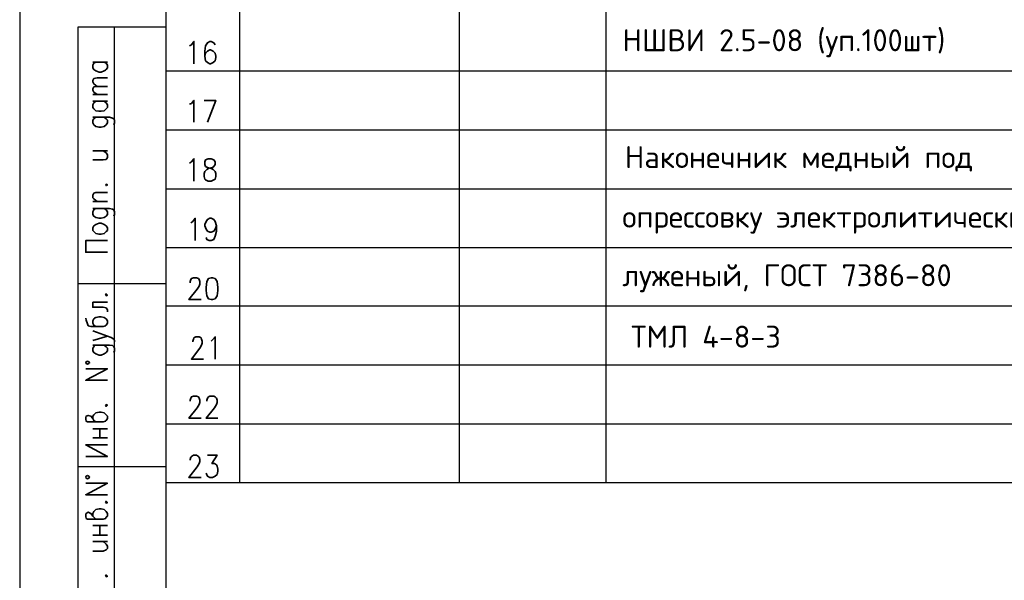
# Model space of a CAD drawing. Header units: millimetres. Extents: x 0 to 210, y 0 to 297.
# Tile 2 of 4: x 0 to 135, y 74 to 151. Entities that reach past the tile are written whole.
import ezdxf

# ---------------------------------------------------------------- set-up
doc = ezdxf.new("R2010")
doc.units = ezdxf.units.MM
doc.layers.add('Cont', color=6, linetype='Continuous')
doc.styles.add('Isocpeur', font='isocpeur.ttf')

msp = doc.modelspace()

# ---------------------------------------------------------------- linework, layer by layer
at = {"color": 7, "linetype": 'Continuous', "lineweight": 25}
for p, q in [((0.26, 296.79), (0.26, -0.2)), ((20.18, 143.79), (205.24, 143.79)), ((20.18, 135.75), (205.24, 135.75)), ((20.18, 127.71), (205.24, 127.71)), ((20.18, 119.68), (205.24, 119.68)), ((20.18, 111.72), (205.24, 111.72)), ((20.18, 103.69), (205.24, 103.69)), ((20.18, 95.65), (205.24, 95.65))]:
    msp.add_line(p, q, dxfattribs=at)
at = {"color": 7, "linetype": 'Continuous', "lineweight": 35}
for p, q in [((10.22, 145.01), (12.23, 145.01)), ((10.22, 140.56), (12.23, 140.56)), ((10.22, 139.68), (12.23, 139.68)), ((10.22, 132.87), (12.23, 132.87)), ((10.22, 125.97), (12.23, 125.97)), ((10.22, 112.25), (12.23, 112.25)), ((10.22, 94.95), (12.23, 94.95)), ((11.18, 93.72), (11.18, 94.95)), ((10.22, 93.72), (12.23, 93.72)), ((10.22, 81.75), (12.23, 81.75)), ((11.18, 80.44), (11.18, 81.75)), ((10.22, 80.44), (12.23, 80.44)), ((10.22, 79.57), (12.23, 79.57))]:
    msp.add_line(p, q, dxfattribs=at)
for points in [[(23.41, 147.2), (23.67, 147.37), (24.02, 147.81), (24.02, 144.75)], [(26.91, 147.37), (26.73, 147.64), (26.38, 147.81), (26.21, 147.81), (25.86, 147.64), (25.6, 147.2), (25.51, 146.5), (25.51, 145.8), (25.6, 145.19), (25.86, 144.93), (26.21, 144.75), (26.3, 144.75), (26.64, 144.93), (26.91, 145.19), (26.99, 145.63), (26.99, 145.8), (26.91, 146.24), (26.64, 146.5), (26.3, 146.67), (26.21, 146.67), (25.86, 146.5), (25.6, 146.24), (25.51, 145.8)], [(11.79, 145.01), (12.05, 144.84), (12.23, 144.58), (12.23, 144.23), (12.05, 143.97), (11.97, 143.88), (11.79, 143.79), (11.35, 143.62), (11.09, 143.62), (10.66, 143.79), (10.39, 143.97), (10.22, 144.23), (10.22, 144.58), (10.39, 144.84), (10.66, 145.01)], [(10.83, 141.69), (10.39, 142.04), (10.22, 142.31), (10.22, 142.48), (10.39, 142.74), (10.83, 142.83), (12.23, 142.83)], [(10.83, 140.56), (10.39, 140.91), (10.22, 141.17), (10.22, 141.34), (10.39, 141.61), (10.83, 141.69), (12.23, 141.69)], [(11.79, 139.68), (12.05, 139.42), (12.23, 139.16), (12.23, 138.81), (12.05, 138.64), (11.97, 138.55), (11.79, 138.37), (11.35, 138.29), (11.09, 138.29), (10.66, 138.37), (10.39, 138.64), (10.22, 138.81), (10.22, 139.16), (10.39, 139.42), (10.66, 139.68)], [(23.41, 139.25), (23.67, 139.33), (24.02, 139.77), (24.02, 136.8)], [(25.86, 136.8), (26.99, 139.77), (25.42, 139.77)], [(10.66, 137.5), (10.48, 137.33), (10.39, 137.24), (10.22, 137.06), (10.22, 136.71), (10.39, 136.45), (10.66, 136.19), (11.09, 136.1), (11.35, 136.1), (11.79, 136.19), (12.05, 136.45), (12.23, 136.71), (12.23, 137.06), (12.05, 137.24), (11.79, 137.5)], [(10.22, 137.5), (12.49, 137.5), (12.93, 137.33), (13.1, 137.24), (13.19, 137.06), (13.19, 136.71), (13.1, 136.45)], [(10.22, 131.65), (11.62, 131.65), (12.05, 131.73), (12.23, 132), (12.23, 132.34), (12.05, 132.61), (11.62, 132.87)], [(23.41, 131.21), (23.67, 131.38), (24.02, 131.82), (24.02, 128.76)], [(10.83, 125.97), (10.39, 126.32), (10.22, 126.49), (10.22, 126.84), (10.39, 127.1), (10.66, 127.19), (12.23, 127.19)], [(10.66, 125.01), (10.48, 124.92), (10.39, 124.83), (10.22, 124.57), (10.22, 124.22), (10.39, 123.96), (10.66, 123.78), (11.09, 123.69), (11.35, 123.69), (11.79, 123.78), (12.05, 123.96), (12.23, 124.22), (12.23, 124.57), (12.05, 124.83), (11.79, 125.01)], [(10.22, 125.01), (12.49, 125.01), (12.93, 124.92), (13.1, 124.83), (13.19, 124.57), (13.19, 124.22), (13.1, 123.96)], [(23.59, 123.08), (23.85, 123.26), (24.2, 123.69), (24.2, 120.64)], [(27.08, 122.65), (26.91, 122.21), (26.73, 121.95), (26.38, 121.77), (26.21, 121.77), (25.86, 121.95), (25.68, 122.21), (25.51, 122.65), (25.51, 122.82), (25.68, 123.26), (25.86, 123.52), (26.21, 123.69), (26.38, 123.69), (26.73, 123.52), (26.91, 123.26), (27.08, 122.65), (27.08, 121.95), (26.91, 121.25), (26.73, 120.81), (26.38, 120.64), (26.12, 120.64), (25.77, 120.81), (25.68, 121.07)], [(12.23, 119.06), (9.26, 119.06), (9.26, 120.64), (12.23, 120.64)], [(23.5, 114.87), (23.5, 115.04), (23.59, 115.31), (23.68, 115.48), (23.94, 115.57), (24.37, 115.57), (24.64, 115.48), (24.72, 115.31), (24.81, 115.04), (24.81, 114.69), (24.72, 114.43), (24.46, 114), (23.33, 112.6), (24.99, 112.6)], [(10.22, 112.25), (10.22, 111.55), (11.62, 111.55), (12.05, 111.46), (12.23, 111.2), (12.23, 110.94)], [(9.26, 110.06), (9.34, 109.8), (9.52, 109.28), (9.61, 109.02), (9.96, 108.93), (11.62, 108.93), (11.97, 109.02), (12.05, 109.1), (12.23, 109.36), (12.23, 109.71), (12.05, 109.98), (11.79, 110.15), (11.35, 110.24), (11.09, 110.24), (10.66, 110.15), (10.48, 110.06), (10.39, 109.98), (10.22, 109.71), (10.22, 109.36), (10.39, 109.1), (10.66, 108.93)], [(10.22, 107.01), (12.23, 107.62), (10.22, 108.32)], [(12.23, 107.62), (12.75, 107.44), (13.1, 107.18), (13.19, 107.01), (13.19, 106.83)], [(23.85, 106.83), (23.85, 106.92), (23.94, 107.18), (24.02, 107.36), (24.29, 107.53), (24.72, 107.53), (24.99, 107.36), (25.07, 107.18), (25.16, 106.92), (25.16, 106.66), (25.07, 106.39), (24.81, 105.96), (23.68, 104.47), (25.34, 104.47)], [(26.38, 106.92), (26.56, 107.09), (26.91, 107.53), (26.91, 104.47)], [(10.66, 106.39), (10.48, 106.31), (10.39, 106.13), (10.22, 105.96), (10.22, 105.61), (10.39, 105.35), (10.66, 105.17), (11.09, 105), (11.35, 105), (11.79, 105.17), (12.05, 105.35), (12.23, 105.61), (12.23, 105.96), (12.05, 106.13), (11.79, 106.39)], [(10.22, 106.39), (12.49, 106.39), (12.93, 106.31), (13.1, 106.13), (13.19, 105.96), (13.19, 105.61), (13.1, 105.35)], [(12.23, 101.59), (9.26, 101.59), (12.23, 103.16), (9.26, 103.16)], [(23.5, 98.71), (23.5, 98.88), (23.59, 99.14), (23.68, 99.32), (23.94, 99.4), (24.37, 99.4), (24.64, 99.32), (24.72, 99.14), (24.81, 98.88), (24.81, 98.53), (24.72, 98.27), (24.46, 97.83), (23.33, 96.43), (24.99, 96.43)], [(25.77, 98.71), (25.77, 98.88), (25.86, 99.14), (26.03, 99.32), (26.21, 99.4), (26.73, 99.4), (26.91, 99.32), (27.08, 99.14), (27.17, 98.88), (27.17, 98.53), (27.08, 98.27), (26.82, 97.83), (25.68, 96.43), (27.26, 96.43)], [(10.66, 95.91), (10.39, 96.08), (10.22, 96.35), (9.96, 96.7), (9.61, 96.78), (9.34, 96.7), (9.26, 96.52), (9.26, 96.26), (9.34, 96), (9.52, 95.91), (11.62, 95.91), (11.97, 96), (12.05, 96.08), (12.23, 96.35), (12.23, 96.7), (12.05, 96.87), (11.79, 97.13), (11.35, 97.22), (11.09, 97.22), (10.66, 97.13), (10.39, 96.87), (10.22, 96.7), (10.22, 96.35)], [(9.26, 91.19), (12.23, 91.19), (9.26, 92.76), (12.23, 92.76)], [(23.5, 90.67), (23.5, 90.75), (23.59, 91.1), (23.68, 91.19), (23.94, 91.37), (24.37, 91.37), (24.64, 91.19), (24.72, 91.1), (24.81, 90.75), (24.81, 90.49), (24.72, 90.23), (24.46, 89.79), (23.33, 88.31), (24.99, 88.31)], [(25.86, 91.37), (27.17, 91.37), (26.47, 90.23), (26.82, 90.23), (27.08, 90.05), (27.17, 89.88), (27.26, 89.44), (27.26, 89.18), (27.17, 88.74), (26.91, 88.48), (26.56, 88.31), (26.21, 88.31), (25.86, 88.48), (25.77, 88.66), (25.68, 88.92)], [(12.23, 85.95), (9.26, 85.95), (12.23, 87.52), (9.26, 87.52)], [(10.66, 82.63), (10.39, 82.89), (10.22, 83.06), (9.96, 83.41), (9.61, 83.59), (9.34, 83.41), (9.26, 83.33), (9.26, 82.98), (9.34, 82.72), (9.52, 82.63), (11.62, 82.63), (11.97, 82.72), (12.05, 82.89), (12.23, 83.06), (12.23, 83.41), (12.05, 83.68), (11.79, 83.94), (11.35, 84.03), (11.09, 84.03), (10.66, 83.94), (10.39, 83.68), (10.22, 83.41), (10.22, 83.06)], [(10.22, 78.26), (11.62, 78.26), (12.05, 78.43), (12.23, 78.61), (12.23, 78.96), (12.05, 79.22), (11.62, 79.57)]]:
    msp.add_lwpolyline(points, dxfattribs=at)
for points in [[(25.95, 131.82), (25.6, 131.65), (25.51, 131.38), (25.51, 131.03), (25.6, 130.77), (25.86, 130.6), (26.3, 130.51), (26.64, 130.34), (26.91, 130.07), (26.99, 129.81), (26.99, 129.37), (26.91, 129.02), (26.73, 128.94), (26.38, 128.76), (25.95, 128.76), (25.6, 128.94), (25.51, 129.02), (25.42, 129.37), (25.42, 129.81), (25.51, 130.07), (25.77, 130.34), (26.12, 130.51), (26.56, 130.6), (26.73, 130.77), (26.91, 131.03), (26.91, 131.38), (26.73, 131.65), (26.38, 131.82)], [(11.97, 128.24), (12.05, 128.15), (12.23, 128.24), (12.05, 128.33)], [(10.22, 122.03), (10.22, 122.38), (10.39, 122.65), (10.66, 122.82), (11.09, 123), (11.35, 123), (11.79, 122.82), (12.05, 122.65), (12.23, 122.38), (12.23, 122.03), (12.05, 121.86), (11.79, 121.6), (11.35, 121.51), (11.09, 121.51), (10.66, 121.6), (10.39, 121.86)], [(26.38, 115.57), (26.03, 115.48), (25.77, 115.04), (25.68, 114.26), (25.68, 113.82), (25.77, 113.12), (26.03, 112.69), (26.38, 112.6), (26.56, 112.6), (26.91, 112.69), (27.17, 113.12), (27.26, 113.82), (27.26, 114.26), (27.17, 115.04), (26.91, 115.48), (26.56, 115.57)], [(11.97, 113.21), (12.05, 113.12), (12.23, 113.21), (12.05, 113.38)], [(9.52, 104.21), (9.34, 104.12), (9.26, 103.95), (9.34, 103.86), (9.52, 103.77), (9.69, 103.86), (9.78, 103.95), (9.69, 104.12)], [(11.97, 98.18), (12.05, 98.01), (12.23, 98.18), (12.05, 98.27)], [(9.52, 88.57), (9.34, 88.48), (9.26, 88.39), (9.34, 88.22), (9.52, 88.13), (9.69, 88.22), (9.78, 88.39), (9.69, 88.48)], [(11.97, 84.9), (12.05, 84.81), (12.23, 84.9), (12.05, 85.07)], [(11.97, 74.85), (12.05, 74.76), (12.23, 74.85), (12.05, 75.03)]]:
    msp.add_lwpolyline(points, close=True, dxfattribs=at)
at = {"layer": 'Cont', "color": 7}
for p, q in [((20.18, 291.81), (20.18, 4.78)), ((30.23, 291.81), (30.23, 87.61)), ((60.2, 291.81), (60.2, 87.61)), ((80.21, 291.81), (80.21, 87.61)), ((8.21, 4.78), (8.21, 149.82)), ((8.21, 149.82), (20.18, 149.82)), ((13.19, 4.78), (13.19, 149.82)), ((8.21, 114.78), (20.18, 114.78)), ((20.18, 89.79), (8.21, 89.79)), ((20.18, 87.61), (205.24, 87.61))]:
    msp.add_line(p, q, dxfattribs=at)

# ---------------------------------------------------------------- texts
at = {"color": 7, "lineweight": 25, "style": 'Isocpeur'}
for s, p in [('НШВИ 2.5-08 (уп.100шт)', (82.47, 146.48)), ('Наконечник медный под', (82.79, 130.54)), ('опрессовку электролитический', (82.45, 122.41)), ('луженый, ГОСТ 7386-80 ', (82.45, 114.41)), ('ТМЛ 4-8-3', (83.62, 106.03))]:
    msp.add_text(s, height=3, dxfattribs=at).set_placement(p)

doc.saveas('drawing.dxf')
